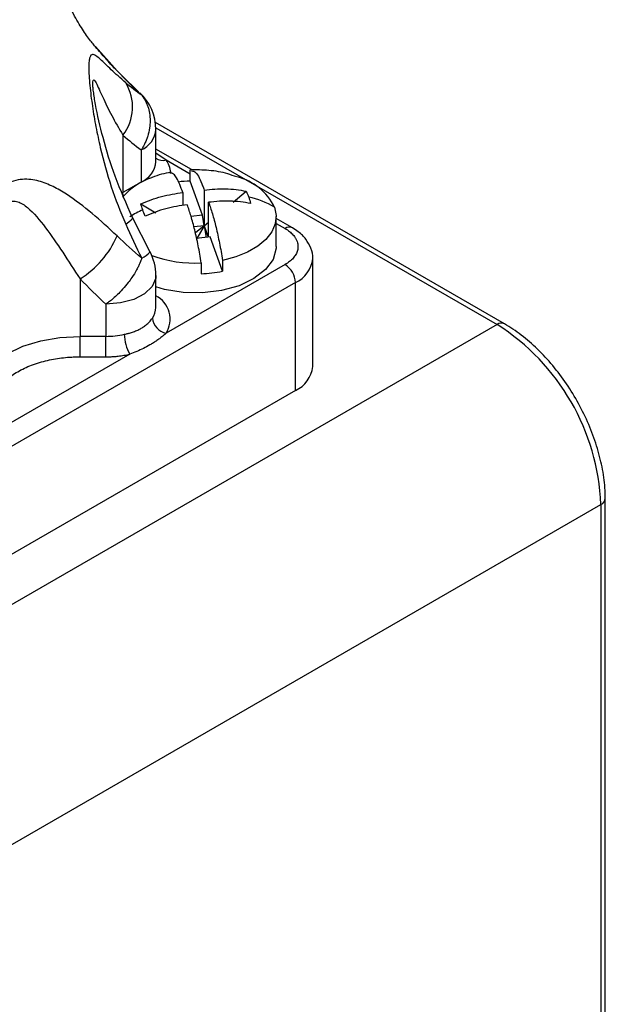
# Model space of a CAD drawing. Header units: millimetres. Extents: x 0 to 559, y 0 to 432.
# Tile 10 of 11: x 491 to 510, y 347 to 381. Entities that reach past the tile are written whole.
import ezdxf

# ---------------------------------------------------------------- set-up
doc = ezdxf.new("R2010")
doc.units = ezdxf.units.MM

msp = doc.modelspace()

# ---------------------------------------------------------------- linework, layer by layer
for p, q in [((493.109, 379.978), (493.85, 379.152)), ((494.581, 378.433), (494.009, 378.993)), ((507.027, 370.539), (495.153, 377.393)), ((495.169, 377.215), (506.777, 370.514)), ((495.17, 376.058), (495.17, 377.151)), ((494.049, 376.962), (494.049, 375.005)), ((494.672, 376.457), (494.672, 375.364)), ((496.377, 375.789), (495.17, 376.486)), ((495.17, 376.359), (495.516, 376.117)), ((495.516, 376.117), (496.334, 375.645)), ((496.334, 375.399), (496.334, 375.766)), ((494.672, 375.364), (494.049, 375.005)), ((494.672, 375.354), (494.672, 375.364)), ((496.753, 374.235), (496.334, 375.399)), ((496.811, 375.092), (496.811, 373.878)), ((496.087, 375.005), (496.087, 374.563)), ((497.795, 374.685), (498.24, 375.049)), ((494.658, 374.62), (495.172, 374.322)), ((496.962, 373.487), (496.962, 374.674)), ((494.972, 372.983), (494.375, 374.156)), ((496.753, 374.235), (496.36, 374.187)), ((496.811, 373.878), (496.753, 374.235)), ((499.264, 373.168), (499.264, 374.188)), ((499.815, 373.805), (499.264, 374.123)), ((496.811, 373.878), (496.458, 373.836)), ((496.811, 373.878), (496.514, 373.635)), ((496.811, 373.878), (496.562, 373.439)), ((496.811, 373.878), (496.962, 374.002)), ((496.811, 373.878), (496.952, 373.486)), ((496.811, 373.878), (496.876, 373.477)), ((499.264, 373.954), (499.565, 373.78)), ((497.02, 373.494), (496.553, 373.438)), ((497.439, 372.33), (497.02, 373.494)), ((500.504, 369.085), (500.504, 372.759)), ((499.565, 372.555), (495.516, 370.218)), ((496.714, 372.61), (496.714, 372.243)), ((497.439, 372.697), (497.439, 372.33)), ((495.17, 371.094), (495.17, 372.187)), ((499.918, 371.943), (484.503, 363.044)), ((492.589, 372.07), (492.589, 370.112)), ((499.918, 368.269), (499.918, 371.943)), ((493.47, 371.205), (493.47, 370.112)), ((506.777, 370.514), (481.675, 356.023)), ((492.589, 369.415), (492.589, 370.112)), ((493.47, 370.112), (492.589, 370.112)), ((493.47, 369.415), (493.47, 370.112)), ((494.28, 369.504), (489.435, 366.708)), ((492.589, 369.415), (493.47, 369.415)), ((499.918, 368.269), (484.503, 359.37)), ((485.21, 349.899), (510.313, 364.39)), ((510.313, 364.39), (510.313, 312.056)), ((510.459, 312.26), (510.459, 364.594))]:
    msp.add_line(p, q)
at = {"flags": 128}
for points in [[(493.85, 379.152), (493.766, 379.236), (493.753, 379.245)], [(494.063, 374.884), (494.056, 374.921), (494.049, 375.005)], [(499.207, 374.51), (499.263, 374.229), (499.232, 373.946), (499.113, 373.671), (498.912, 373.412), (498.633, 373.179), (498.288, 372.978), (497.885, 372.816), (497.439, 372.697)], [(494.142, 373.936), (494.251, 374.014), (494.328, 374.078), (494.369, 374.126), (494.375, 374.157), (494.36, 374.168)], [(499.264, 373.168), (499.262, 373.11), (499.159, 372.733), (498.902, 372.382), (498.507, 372.076), (497.997, 371.834), (497.401, 371.669), (496.754, 371.592), (496.094, 371.606), (495.459, 371.71), (495.17, 371.793)], [(495.17, 372.187), (495.162, 372.09), (495.041, 371.811), (494.784, 371.564), (494.415, 371.371), (493.964, 371.247), (493.47, 371.205)], [(489.089, 368.092), (489.156, 368.486), (489.356, 368.865), (489.679, 369.214), (490.114, 369.52), (490.645, 369.772), (491.25, 369.958), (491.906, 370.073), (492.589, 370.112)]]:
    msp.add_lwpolyline(points, dxfattribs=at)
for centre, radius, start, end in [((492.803, 377.92), 1.572, 322.4548, 31.6031), ((493.47, 377.151), 1.7, 0, 47.3486), ((494.32, 377.236), 0.855, 294.3747, 354.3052), ((495.403, 376.511), 0.409, 235.4253, 286.0784), ((494.847, 375.636), 0.824, 4.0885, 35.7161), ((494.329, 376.136), 0.845, 293.9754, 354.7045), ((495.747, 373.363), 2.268, 108.6077, 138.883), ((497.444, 373.641), 1.965, 26.2553, 75.3781), ((496.519, 370.761), 4.642, 92.2806, 97.243), ((497.683, 371.876), 3.043, 59.9585, 77.7874), ((496.454, 370.662), 4.136, 114.7718, 121.6415), ((499.711, 373.576), 0.252, 65.7076, 125.6163), ((490.863, 374.835), 3.26, 301.9764, 336.3715), ((494.351, 373.526), 0.824, 294.0547, 318.8463), ((493.47, 372.187), 1.7, 360, 27.9404), ((496.501, 376.938), 4.333, 250.1557, 272.8206), ((499.502, 372.861), 1.008, 294.4026, 353.9856), ((499.151, 371.908), 0.768, 2.6055, 57.3945), ((496.538, 376.775), 4.535, 272.2247, 281.4536), ((494.754, 370.695), 0.899, 327.97, 62.4041), ((494.539, 371.102), 0.631, 324.1899, 359.2575), ((495.629, 370.788), 0.581, 185.4696, 258.7383), ((506.922, 370.323), 0.24, 64.0406, 127.2537), ((502.669, 364.059), 7.651, 2.4764, 57.5236), ((493.476, 372.935), 2.823, 269.8811, 282.6806), ((495.464, 370.19), 1.369, 180.3652, 210.0539), ((499.503, 369.185), 1.006, 294.3747, 354.3052), ((510.22, 364.611), 0.24, 292.7376, 355.9575)]:
    msp.add_arc(centre, radius, start, end)
for points, knots in [([(493.108, 379.977), (493.091, 379.995), (493.014, 380.081), (492.809, 380.35), (492.517, 380.798), (492.196, 381.401), (491.882, 382.151), (491.613, 383.044), (491.439, 383.857), (491.404, 384.371), (491.393, 384.533)], [0, 0, 0, 0, 0.03446, 0.159904, 0.293392, 0.436116, 0.588761, 0.75113, 0.921799, 1, 1, 1, 1]), ([(493.751, 379.246), (493.643, 379.367), (493.425, 379.609), (493.19, 379.879), (493.073, 380.014)], [0, 0, 0, 0, 0.4985895, 1, 1, 1, 1]), ([(494.142, 378.745), (493.958, 378.904), (493.796, 379.053), (493.51, 379.325), (493.386, 379.448), (493.224, 379.592), (493.175, 379.633), (493.085, 379.69), (493.045, 379.708), (492.975, 379.7), (492.944, 379.675), (492.911, 379.576), (492.902, 379.532), (492.89, 379.417), (492.887, 379.347), (492.887, 379.179), (492.89, 379.084), (492.902, 378.877), (492.911, 378.765), (492.944, 378.423), (492.975, 378.182), (493.045, 377.71), (493.085, 377.474), (493.175, 377.007), (493.224, 376.773), (493.385, 376.085), (493.51, 375.639), (493.796, 374.77), (493.957, 374.347), (494.142, 373.936)], [0, 0, 0, 0, 0.125, 0.125, 0.25, 0.25, 0.3125, 0.3125, 0.375, 0.375, 0.4375, 0.4375, 0.46875, 0.46875, 0.5, 0.5, 0.53125, 0.53125, 0.5625, 0.5625, 0.625, 0.625, 0.6875, 0.6875, 0.75, 0.75, 0.875, 0.875, 1, 1, 1, 1]), ([(493.024, 378.716), (493.024, 378.763), (493.027, 378.796), (493.038, 378.837), (493.046, 378.845), (493.076, 378.838), (493.103, 378.797), (493.195, 378.625), (493.272, 378.448), (493.451, 378.061), (493.553, 377.85), (493.781, 377.416), (493.907, 377.191), (494.049, 376.962)], [0, 0, 0, 0, 0.0625, 0.0625, 0.125, 0.125, 0.25, 0.25, 0.5, 0.5, 0.75, 0.75, 1, 1, 1, 1]), ([(494.375, 374.156), (494.168, 374.621), (493.773, 375.506), (493.374, 376.812), (493.142, 377.801), (493.052, 378.378), (493.027, 378.614), (493.025, 378.682), (493.024, 378.715)], [0, 0, 0, 0, 0.30607, 0.582749, 0.819936, 0.918439, 0.961184, 1, 1, 1, 1]), ([(494.687, 378.32), (494.709, 378.292), (494.751, 378.236), (494.807, 378.144), (494.857, 378.043), (494.912, 377.9), (494.961, 377.703), (494.979, 377.457), (494.958, 377.194), (494.909, 376.98), (494.849, 376.806), (494.801, 376.693), (494.742, 376.574), (494.698, 376.5), (494.672, 376.457)], [0, 0, 0, 0, 0.058355, 0.118184, 0.179853, 0.24365, 0.365581, 0.500002, 0.61931, 0.756353, 0.814689, 0.880491, 0.930231, 1, 1, 1, 1]), ([(497.92, 375.538), (497.818, 375.575), (497.514, 375.687), (496.976, 375.777), (496.544, 375.778), (496.328, 375.778)], [0, 0, 0, 0, 0.201375, 0.601929, 1, 1, 1, 1]), ([(493.85, 373.529), (493.565, 373.8), (493.283, 374.056), (492.715, 374.532), (492.43, 374.753), (491.981, 375.043), (491.829, 375.131), (491.515, 375.285), (491.353, 375.351), (491.009, 375.443), (490.824, 375.469), (490.532, 375.448), (490.429, 375.43), (490.223, 375.367), (490.12, 375.322), (490.017, 375.263)], [0, 0, 0, 0, 0.25, 0.25, 0.5, 0.5, 0.625, 0.625, 0.75, 0.75, 0.875, 0.875, 0.9375, 0.9375, 1, 1, 1, 1]), ([(495.684, 375.7), (495.465, 375.656), (495.239, 375.611), (495.032, 375.514), (495.025, 375.511)], [0, 0, 0, 0, 0.966493, 1, 1, 1, 1]), ([(496.087, 375.005), (496.051, 375.101), (495.944, 375.389), (495.786, 375.673), (495.685, 375.671), (495.643, 375.67)], [0, 0, 0, 0, 0.22488, 0.679184, 1, 1, 1, 1]), ([(496.385, 375.744), (496.433, 375.74), (496.545, 375.731), (496.7, 375.399), (496.794, 375.14), (496.811, 375.092)], [0, 0, 0, 0, 0.376736, 0.884866, 1, 1, 1, 1]), ([(496.811, 375.092), (497.056, 375.123), (497.301, 375.14), (497.78, 375.128), (498.013, 375.1), (498.24, 375.049)], [0, 0, 0, 0, 0.5, 0.5, 1, 1, 1, 1]), ([(494.658, 374.62), (494.885, 374.725), (495.118, 374.808), (495.596, 374.936), (495.842, 374.977), (496.087, 375.005)], [0, 0, 0, 0, 0.5, 0.5, 1, 1, 1, 1]), ([(489.089, 370.049), (489.089, 370.476), (489.106, 370.901), (489.173, 371.747), (489.222, 372.168), (489.363, 372.999), (489.452, 373.409), (489.641, 373.973), (489.716, 374.156), (489.893, 374.466), (489.998, 374.593), (490.173, 374.694), (490.233, 374.712), (490.352, 374.721), (490.412, 374.713), (490.586, 374.658), (490.699, 374.583), (491.019, 374.312), (491.217, 374.069), (491.61, 373.546), (491.803, 373.265), (492.192, 372.682), (492.389, 372.38), (492.589, 372.07)], [0, 0, 0, 0, 0.125, 0.125, 0.25, 0.25, 0.375, 0.375, 0.4375, 0.4375, 0.5, 0.5, 0.53125, 0.53125, 0.5625, 0.5625, 0.625, 0.625, 0.75, 0.75, 0.875, 0.875, 1, 1, 1, 1]), ([(496.237, 374.587), (495.993, 374.559), (495.747, 374.517), (495.268, 374.39), (495.035, 374.306), (494.809, 374.202)], [0, 0, 0, 0, 0.5, 0.5, 1, 1, 1, 1]), ([(496.714, 372.61), (496.681, 372.814), (496.646, 373.01), (496.571, 373.384), (496.532, 373.564), (496.45, 373.901), (496.408, 374.056), (496.324, 374.34), (496.28, 374.468), (496.237, 374.587)], [0, 0, 0, 0, 0.25, 0.25, 0.5, 0.5, 0.75, 0.75, 1, 1, 1, 1]), ([(498.39, 374.631), (498.164, 374.682), (497.931, 374.709), (497.452, 374.722), (497.206, 374.705), (496.962, 374.674)], [0, 0, 0, 0, 0.5, 0.5, 1, 1, 1, 1]), ([(496.962, 374.674), (497.005, 374.555), (497.048, 374.427), (497.133, 374.142), (497.175, 373.987), (497.256, 373.653), (497.296, 373.472), (497.37, 373.096), (497.406, 372.901), (497.439, 372.697)], [0, 0, 0, 0, 0.25, 0.25, 0.5, 0.5, 0.75, 0.75, 1, 1, 1, 1]), ([(499.565, 373.78), (499.591, 373.764), (499.643, 373.733), (499.713, 373.682), (499.777, 373.628), (499.833, 373.571), (499.888, 373.505), (499.937, 373.429), (499.976, 373.344), (499.999, 373.256), (500.008, 373.152), (499.992, 373.032), (499.937, 372.899), (499.846, 372.773), (499.724, 372.656), (499.618, 372.589), (499.565, 372.555)], [0, 0, 0, 0, 0.0480151, 0.0960302, 0.1440454, 0.1920605, 0.2400756, 0.3050386, 0.3700082, 0.4347188, 0.500174, 0.600137, 0.7001033, 0.8000707, 0.900037, 1, 1, 1, 1]), ([(500.502, 372.753), (500.503, 372.757), (500.523, 372.877), (500.452, 373.118), (500.285, 373.427), (500.057, 373.652), (499.882, 373.762), (499.815, 373.805)], [0, 0, 0, 0, 0.009333, 0.284383, 0.55138, 0.827926, 1, 1, 1, 1]), ([(494.687, 372.773), (494.679, 372.748), (494.662, 372.695), (494.626, 372.604), (494.578, 372.497), (494.493, 372.332), (494.377, 372.142), (494.212, 371.919), (494.047, 371.722), (493.874, 371.544), (493.724, 371.406), (493.594, 371.297), (493.51, 371.235), (493.47, 371.205)], [0, 0, 0, 0, 0.047662, 0.104152, 0.169494, 0.243667, 0.399176, 0.500006, 0.638609, 0.756377, 0.844906, 0.926087, 1, 1, 1, 1]), ([(494.096, 370.181), (494.12, 370.187), (494.18, 370.2), (494.284, 370.227), (494.415, 370.268), (494.549, 370.321), (494.635, 370.365), (494.709, 370.408), (494.787, 370.458), (494.899, 370.55), (494.989, 370.645), (495.034, 370.709), (495.051, 370.733)], [0, 0, 0, 0, 0.056806, 0.140001, 0.249584, 0.385871, 0.499849, 0.500036, 0.61349, 0.748818, 0.904725, 1, 1, 1, 1]), ([(510.459, 364.594), (510.457, 364.715), (510.449, 365.061), (510.363, 365.662), (510.178, 366.388), (509.908, 367.116), (509.562, 367.826), (509.148, 368.501), (508.677, 369.128), (508.158, 369.687), (507.606, 370.173), (507.22, 370.417), (507.027, 370.539)], [0, 0, 0, 0, 0.0561016, 0.1613425, 0.2663642, 0.3711223, 0.4756895, 0.5802056, 0.6848188, 0.7896614, 0.8949087, 1, 1, 1, 1]), ([(495.516, 370.218), (495.484, 370.19), (495.42, 370.134), (495.316, 370.051), (495.205, 369.971), (495.087, 369.892), (494.935, 369.8), (494.747, 369.7), (494.52, 369.597), (494.36, 369.535), (494.28, 369.504)], [0, 0, 0, 0, 0.098008, 0.196838, 0.296677, 0.397707, 0.500104, 0.669686, 0.836037, 1, 1, 1, 1]), ([(489.589, 367.684), (489.59, 367.715), (489.592, 367.777), (489.605, 367.87), (489.627, 367.962), (489.657, 368.054), (489.696, 368.144), (489.743, 368.234), (489.815, 368.347), (489.922, 368.483), (490.077, 368.636), (490.258, 368.779), (490.465, 368.91), (490.692, 369.029), (491.021, 369.169), (491.463, 369.301), (491.932, 369.38), (492.27, 369.407), (492.458, 369.415), (492.553, 369.415), (492.589, 369.415)], [0, 0, 0, 0, 0.034297, 0.068595, 0.102892, 0.137189, 0.171486, 0.205784, 0.240081, 0.305068, 0.370059, 0.43512, 0.500166, 0.565487, 0.630149, 0.760075, 0.879934, 0.939682, 0.97705, 1, 1, 1, 1]), ([(493.47, 369.415), (493.516, 369.416), (493.608, 369.417), (493.746, 369.425), (493.905, 369.439), (494.085, 369.463), (494.215, 369.491), (494.28, 369.504)], [0, 0, 0, 0, 0.16667, 0.333345, 0.50003, 0.75003, 1, 1, 1, 1])]:
    msp.add_open_spline(points, degree=3, knots=knots)
for points in [[(493.85, 379.152), (494.12, 378.868), (494.399, 378.59), (494.687, 378.32)], [(494.687, 378.32), (494.499, 378.452), (494.317, 378.593), (494.142, 378.745)], [(494.049, 376.962), (494.25, 376.783), (494.457, 376.614), (494.672, 376.457)], [(498.24, 375.049), (498.273, 374.986), (498.302, 374.92), (498.327, 374.85)], [(498.327, 374.85), (498.352, 374.78), (498.373, 374.707), (498.39, 374.631)], [(494.721, 374.418), (494.696, 374.488), (494.675, 374.555), (494.658, 374.62)], [(494.809, 374.202), (494.775, 374.276), (494.746, 374.348), (494.721, 374.418)], [(494.142, 373.936), (494.317, 373.545), (494.499, 373.157), (494.687, 372.773)], [(494.687, 372.773), (494.399, 373.019), (494.12, 373.271), (493.85, 373.529)], [(492.589, 372.07), (492.873, 371.775), (493.166, 371.486), (493.47, 371.205)]]:
    msp.add_open_spline(points, degree=3)

doc.saveas('drawing.dxf')
